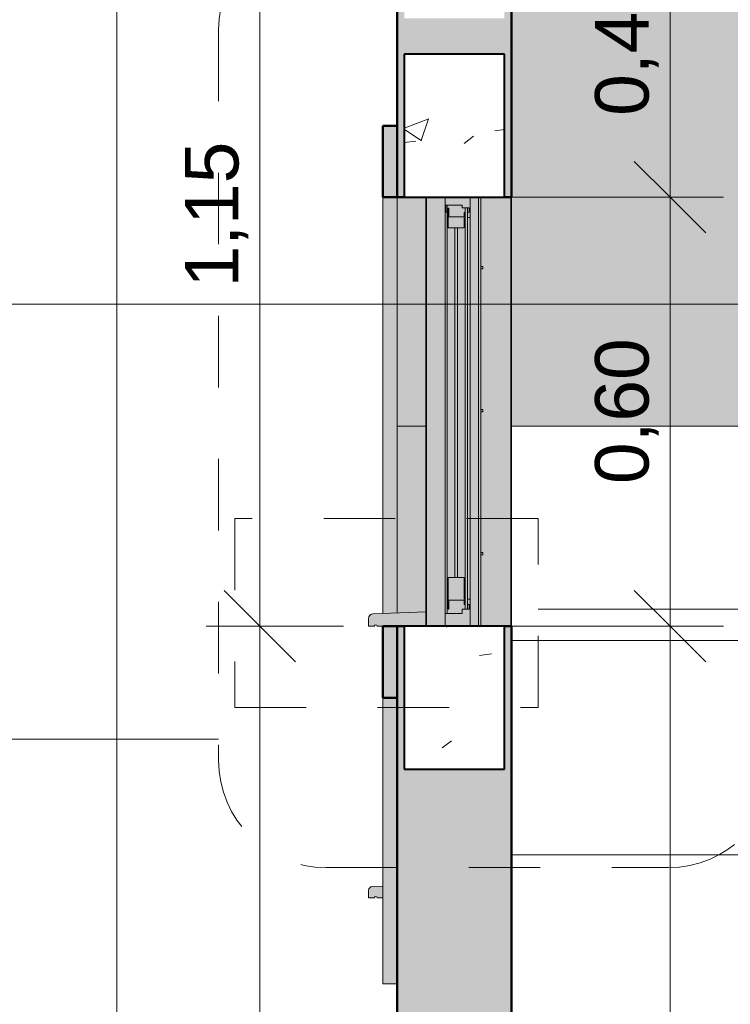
# Model space of a CAD drawing. Header units: metres. Extents: x 9.7 to 43.6, y -0.5 to 5.6.
# Tile 3 of 154: x 10.7 to 11.7, y 1 to 2.3. Entities that reach past the tile are written whole.
import ezdxf

# ---------------------------------------------------------------- set-up
doc = ezdxf.new("R2010")
doc.units = ezdxf.units.M
doc.linetypes.add('Traço', pattern=[0.00635, 0.003175, -0.003175])
for name, color, linetype, lineweight in [('A-ANNO-DIMS', 7, 'Continuous', 9), ('A-ANNO-DIMS-50', 7, 'Continuous', 9), ('A-ANNO-SYMB', 7, 'Continuous', 9), ('A-DETL-GENF', 7, 'Continuous', 5), ('A-GLAZ', 7, 'Continuous', 5), ('A-WALL', 7, 'Continuous', 5), ('A-WALL-PATT', 7, 'Continuous', 5), ('G-ANNO-TEXT', 7, 'Continuous', 9), ('I-WALL', 7, 'Continuous', 5), ('Q-CASE', 7, 'Continuous', 5)]:
    doc.layers.add(name, color=color, linetype=linetype, lineweight=lineweight)
doc.layers.add('A-DETL', color=7, linetype='Continuous', lineweight=5, true_color=0x00a600)
doc.styles.add('Arial', font='arial.ttf', dxfattribs={"height": 0.075})
doc.dimstyles.new('Com_linha__ref__contínua__-_Cor_Vermelha_Arial_1_5mm', dxfattribs={"dimscale": 0.3048, "dimtxt": 0.076519, "dimasz": 0.328084, "dimexe": 0.246063, "dimexo": 0.246063, "dimgap": 0.024606, "dimtad": 1, "dimrnd": 0.01, "dimzin": 0, "dimdsep": 46, "dimtxsty": 'Arial', "dimblk1": 'OBLIQUE', "dimblk2": 'OBLIQUE', "dimsah": 1, "dimcen": 0.09, "dimdle": 0.246063, "dimazin": 0, "dimtfac": 1, "dimtdec": 4, "dimtix": 1, "dimtmove": 0, "dimatfit": 3, "dimfxl": 1, "dimtvp": 1, "dimtolj": 1, "dimtzin": 0, "dimarcsym": 2})

# ---------------------------------------------------------------- blocks, each defined once
blk = doc.blocks.new('JANELA MAXIM-AR_-2773969-A0')
at = {"layer": 'A-GLAZ', "true_color": 0xc0c0c0}
h = blk.add_hatch(color=9, dxfattribs=at)
h.paths.add_polyline_path([(11.326, 1.5), (11.395, 1.5), (11.395, 1.5068), (11.3941, 1.5068), (11.394, 1.501), (11.337, 1.501), (11.337, 1.5377), (11.3335, 1.5377), (11.3335, 1.5302), (11.3359, 1.5302), (11.3359, 1.5237), (11.326, 1.5237), (11.326, 1.5177), (11.302, 1.5177), (11.302, 1.501), (11.276, 1.5011), (11.276, 1.5072), (11.275, 1.5068), (11.275, 1.5), (11.3254, 1.5)])
h.paths.add_polyline_path([(11.3335, 2.0715), (11.337, 2.0715), (11.337, 2.099), (11.394, 2.099), (11.3941, 2.0928), (11.395, 2.0931), (11.395, 2.1), (11.275, 2.1), (11.275, 2.0931), (11.276, 2.0931), (11.276, 2.099), (11.302, 2.099), (11.3021, 2.0797), (11.3031, 2.0803), (11.3031, 2.089), (11.326, 2.089), (11.326, 2.085), (11.3359, 2.085), (11.3355, 2.079), (11.3335, 2.079)])
at = {"layer": 'A-GLAZ', "true_color": 0xfffffc}
for points in [[(11.302, 1.501), (11.302, 2.099), (11.276, 2.099), (11.276, 1.501)], [(11.352, 1.501), (11.352, 2.099), (11.349, 2.099), (11.349, 1.501)], [(11.395, 1.5068), (11.395, 2.0931), (11.3941, 2.0928), (11.3941, 1.5072)], [(11.275, 1.5068), (11.276, 1.5072), (11.276, 2.0928), (11.275, 2.0928), (11.275, 1.5072)], [(11.3021, 1.5177), (11.305, 1.5177), (11.305, 2.089), (11.3031, 2.089), (11.3031, 2.0803), (11.3021, 2.0797), (11.3021, 1.5761)], [(11.3335, 1.5237), (11.3335, 2.085), (11.33, 2.085), (11.33, 1.5237)], [(11.302, 1.501), (11.302, 1.501), (11.302, 1.5016)], [(11.394, 1.5011), (11.3941, 1.5072), (11.394, 1.5068)]]:
    blk.add_hatch(color=7, dxfattribs=at).paths.add_polyline_path(points)
h = blk.add_hatch(color=7, dxfattribs=at)
h.paths.add_polyline_path([(11.337, 1.501), (11.349, 1.5012), (11.349, 2.099), (11.337, 2.099), (11.337, 1.5023)])
h.paths.add_polyline_path([(11.352, 1.501), (11.394, 1.5011), (11.394, 2.099), (11.352, 2.099), (11.352, 2.003), (11.355, 2.003), (11.355, 2), (11.352, 2), (11.352, 1.803), (11.355, 1.803), (11.355, 1.8), (11.352, 1.8), (11.352, 1.603), (11.355, 1.603), (11.355, 1.6), (11.352, 1.6), (11.352, 1.5072)])
h = blk.add_hatch(color=7, dxfattribs=at)
h.paths.add_polyline_path([(11.305, 1.5177), (11.326, 1.5177), (11.326, 1.5237), (11.33, 1.5237), (11.33, 1.5305), (11.3289, 1.5305), (11.3287, 1.5366), (11.3074, 1.5366), (11.3074, 1.524), (11.3063, 1.524), (11.3063, 1.5682), (11.3155, 1.5682), (11.315, 2.057), (11.3063, 2.057), (11.3063, 2.0847), (11.3074, 2.0847), (11.3074, 2.0726), (11.3289, 2.0726), (11.3289, 2.0787), (11.33, 2.0787), (11.33, 2.085), (11.326, 2.085), (11.326, 2.089), (11.305, 2.089), (11.305, 1.524)])
h.paths.add_polyline_path([(11.33, 1.5374), (11.33, 2.0718), (11.3287, 2.0712), (11.3287, 2.057), (11.3195, 2.057), (11.3195, 1.5682), (11.3287, 1.5682), (11.3289, 1.5379), (11.3296, 1.5376)])
at = {"layer": 'A-GLAZ', "true_color": 0xc0c0c0}
h = blk.add_hatch(color=9, dxfattribs=at)
h.paths.add_polyline_path([(11.3063, 1.524), (11.3074, 1.524), (11.3074, 1.5366), (11.3289, 1.5366), (11.3292, 1.5305), (11.33, 1.5305), (11.3296, 1.5376), (11.3287, 1.538), (11.3287, 1.5682), (11.3063, 1.5682), (11.3063, 1.5366)])
h.paths.add_polyline_path([(11.3195, 2.057), (11.3287, 2.057), (11.3289, 2.0713), (11.33, 2.0718), (11.33, 2.0787), (11.3289, 2.0787), (11.3287, 2.0726), (11.3074, 2.0726), (11.3074, 2.0847), (11.3063, 2.0847), (11.3063, 2.057), (11.3181, 2.057)])
at = {"layer": 'A-GLAZ', "true_color": 0xfffffc}
h = blk.add_hatch(color=7, dxfattribs=at)
h.paths.add_polyline_path([(11.3359, 1.5237), (11.3356, 1.5302), (11.3335, 1.5302), (11.3335, 1.5237), (11.335, 1.5237)])
h.paths.add_polyline_path([(11.3359, 1.5377), (11.337, 1.5377), (11.337, 2.0715), (11.3335, 2.0715), (11.3335, 1.5377)])
h.paths.add_polyline_path([(11.3335, 2.079), (11.3359, 2.079), (11.3359, 2.085), (11.3335, 2.085)])
at = {"layer": 'A-GLAZ', "true_color": 0xbee8fe}
blk.add_hatch(color=254, dxfattribs=at).paths.add_polyline_path([(11.3181, 1.5682), (11.3195, 1.5682), (11.3195, 2.057), (11.3155, 2.057), (11.3155, 1.5682)])
at = {"layer": 'A-GLAZ', "true_color": 0xc0c0c0}
h = blk.add_hatch(color=9, dxfattribs=at)
h.paths.add_polyline_path([(11.355, 1.6), (11.355, 1.603), (11.352, 1.603), (11.352, 1.6)])
h.paths.add_polyline_path([(11.352, 1.8), (11.355, 1.8), (11.355, 1.803), (11.352, 1.803)])
h.paths.add_polyline_path([(11.355, 2), (11.355, 2.003), (11.352, 2.003), (11.352, 2)])
at = {"layer": 'A-GLAZ', "lineweight": 15}
for p, q in [((11.275, 2.1), (11.275, 2.0931)), ((11.275, 2.0931), (11.276, 2.0928)), ((11.276, 2.0928), (11.276, 2.099)), ((11.276, 2.099), (11.302, 2.099)), ((11.302, 2.099), (11.302, 2.0797)), ((11.337, 2.0715), (11.337, 2.099)), ((11.337, 2.099), (11.394, 2.099)), ((11.395, 2.1), (11.385, 2.1)), ((11.394, 2.099), (11.3941, 2.0928)), ((11.3941, 2.0928), (11.395, 2.0931)), ((11.395, 2.0931), (11.395, 2.1)), ((11.3031, 2.0803), (11.3031, 2.089)), ((11.3031, 2.089), (11.326, 2.089)), ((11.3063, 2.0847), (11.3063, 2.057)), ((11.3074, 2.0847), (11.3063, 2.0847)), ((11.3074, 2.0726), (11.3074, 2.0847)), ((11.326, 2.089), (11.326, 2.085)), ((11.326, 2.085), (11.3359, 2.085)), ((11.3359, 2.085), (11.3359, 2.079)), ((11.3289, 2.0726), (11.3074, 2.0726)), ((11.3287, 2.0712), (11.33, 2.0718)), ((11.3287, 2.057), (11.3287, 2.0712)), ((11.33, 2.0787), (11.3289, 2.0787)), ((11.3289, 2.0787), (11.3289, 2.0726)), ((11.33, 2.0718), (11.33, 2.0787)), ((11.3359, 2.079), (11.3335, 2.079)), ((11.3335, 2.079), (11.3335, 2.0715)), ((11.3335, 2.0715), (11.337, 2.0715)), ((11.3063, 2.057), (11.3287, 2.057)), ((11.3195, 2.057), (11.3155, 2.057)), ((11.3155, 2.057), (11.3155, 1.5682)), ((11.3195, 1.5682), (11.3195, 2.057)), ((11.355, 2.003), (11.352, 2.003)), ((11.352, 2.003), (11.352, 2)), ((11.352, 2), (11.355, 2)), ((11.355, 2), (11.355, 2.003)), ((11.355, 1.803), (11.352, 1.803)), ((11.352, 1.803), (11.352, 1.8)), ((11.352, 1.8), (11.355, 1.8)), ((11.355, 1.8), (11.355, 1.803)), ((11.355, 1.603), (11.352, 1.603)), ((11.352, 1.603), (11.352, 1.6)), ((11.352, 1.6), (11.355, 1.6)), ((11.355, 1.6), (11.355, 1.603)), ((11.3063, 1.5682), (11.3063, 1.524)), ((11.3287, 1.5682), (11.3063, 1.5682)), ((11.3155, 1.5682), (11.3195, 1.5682)), ((11.3287, 1.538), (11.3287, 1.5682)), ((11.3074, 1.524), (11.3074, 1.5366)), ((11.3074, 1.5366), (11.3289, 1.5366)), ((11.33, 1.5374), (11.3287, 1.538)), ((11.3289, 1.5366), (11.3289, 1.5305)), ((11.3289, 1.5305), (11.33, 1.5305)), ((11.33, 1.5305), (11.33, 1.5374)), ((11.337, 1.5377), (11.3335, 1.5377)), ((11.3335, 1.5377), (11.3335, 1.5302)), ((11.3335, 1.5302), (11.3359, 1.5302)), ((11.3359, 1.5302), (11.3359, 1.5237)), ((11.337, 1.501), (11.337, 1.5377)), ((11.326, 1.5177), (11.302, 1.5177)), ((11.302, 1.5177), (11.302, 1.501)), ((11.3063, 1.524), (11.3074, 1.524)), ((11.3359, 1.5237), (11.326, 1.5237)), ((11.326, 1.5237), (11.326, 1.5177)), ((11.276, 1.5072), (11.275, 1.5068)), ((11.275, 1.5068), (11.275, 1.5)), ((11.276, 1.501), (11.276, 1.5072)), ((11.302, 1.501), (11.276, 1.501)), ((11.394, 1.501), (11.337, 1.501)), ((11.3941, 1.5072), (11.394, 1.501)), ((11.395, 1.5068), (11.3941, 1.5072)), ((11.395, 1.5), (11.395, 1.5068)), ((11.385, 1.5), (11.395, 1.5))]:
    blk.add_line(p, q, dxfattribs=at)
at = {"layer": 'A-GLAZ'}
for p, q in [((11.275, 2.0931), (11.275, 1.52)), ((11.276, 2.099), (11.276, 1.501)), ((11.349, 2.099), (11.349, 1.501)), ((11.352, 2.003), (11.352, 2.099)), ((11.394, 2.099), (11.394, 1.501)), ((11.395, 2.0931), (11.395, 1.5068)), ((11.276, 2.0928), (11.276, 1.5072)), ((11.302, 2.0797), (11.302, 1.5177)), ((11.3021, 2.0797), (11.3021, 1.5177)), ((11.305, 2.089), (11.305, 1.5177)), ((11.33, 2.0787), (11.33, 2.085)), ((11.3335, 2.085), (11.3335, 2.079)), ((11.3941, 2.0928), (11.3941, 1.5072)), ((11.33, 1.5374), (11.33, 2.0718)), ((11.3335, 2.0715), (11.3335, 1.5377)), ((11.337, 2.0715), (11.337, 1.5377)), ((11.352, 1.803), (11.352, 2)), ((11.352, 1.603), (11.352, 1.8)), ((11.352, 1.501), (11.352, 1.6)), ((11.33, 1.5237), (11.33, 1.5305)), ((11.3335, 1.5302), (11.3335, 1.5237))]:
    blk.add_line(p, q, dxfattribs=at)
at = {"layer": 'A-GLAZ', "lineweight": 15}
blk.add_arc((11.3027, 2.0797), 0.0007, 180, 55.1501, dxfattribs=at)
blk = doc.blocks.new('Componentes de gabinete 1 - Componentes de gabinete 1-2086930-A')
at = {"layer": 'Q-CASE', "true_color": 0xd2d2d2}
for points in [[(11.195, 1.5), (11.203, 1.5), (11.205, 1.502), (11.207, 1.5), (11.275, 1.5), (11.275, 1.52), (11.2015, 1.5174), (11.1969, 1.5152), (11.195, 1.5105), (11.195, 1.502)], [(11.2072, 1.12), (11.215, 1.1205), (11.215, 1.1365), (11.1988, 1.1357), (11.1965, 1.1342), (11.1957, 1.1331), (11.195, 1.1305), (11.195, 1.12), (11.2031, 1.1205), (11.204, 1.1217), (11.2056, 1.1219), (11.2068, 1.121), (11.207, 1.12)]]:
    blk.add_hatch(color=254, dxfattribs=at).paths.add_polyline_path(points)
at = {"layer": 'Q-CASE', "lineweight": 15}
for p, q in [((11.275, 1.52), (11.2015, 1.5174)), ((11.275, 1.5), (11.275, 1.52)), ((11.195, 1.5105), (11.195, 1.5)), ((11.195, 1.5), (11.203, 1.5)), ((11.207, 1.5), (11.245, 1.5))]:
    blk.add_line(p, q, dxfattribs=at)
at = {"layer": 'Q-CASE'}
for p, q in [((11.195, 1.1305), (11.195, 1.12)), ((11.215, 1.1365), (11.2002, 1.136)), ((11.195, 1.12), (11.203, 1.12)), ((11.207, 1.12), (11.215, 1.12))]:
    blk.add_line(p, q, dxfattribs=at)
at = {"layer": 'Q-CASE', "lineweight": 15}
for centre, radius, start in [((11.202, 1.5105), 0.00698, 94), ((11.205, 1.5), 0.002, 0)]:
    blk.add_arc(centre, radius, start, 180, dxfattribs=at)
at = {"layer": 'Q-CASE'}
for centre, radius, start in [((11.2006, 1.1305), 0.00554, 94), ((11.205, 1.12), 0.002, 0)]:
    blk.add_arc(centre, radius, start, 180, dxfattribs=at)
blk = doc.blocks.new('Paredes 1 - Paredes 1-2288142-A')
at = {"layer": 'A-WALL', "true_color": 0xc0c0c0}
h = blk.add_hatch(color=9, dxfattribs=at)
h.paths.add_polyline_path([(11.215, 1.4), (11.235, 1.4), (11.235, 1.5), (11.215, 1.5), (11.215, 1.4817)])
h.paths.add_polyline_path([(11.235, 2.1), (11.235, 2.2), (11.215, 2.2), (11.215, 2.1)])
for points in [[(11.215, 1.5179), (11.235, 1.5186), (11.235, 2.1), (11.215, 2.1), (11.215, 1.52)], [(11.235, 1), (11.235, 1.4), (11.215, 1.4), (11.215, 1)]]:
    blk.add_hatch(color=9, dxfattribs=at).paths.add_polyline_path(points)
at = {"layer": 'A-WALL', "lineweight": 50}
for p, q in [((11.215, 2.2), (11.215, 2.1)), ((11.235, 2.2), (11.215, 2.2)), ((11.235, 2.1), (11.235, 2.2)), ((11.215, 2.1), (11.235, 2.1)), ((11.215, 1.5), (11.215, 1.4)), ((11.235, 1.5), (11.215, 1.5)), ((11.235, 1.4), (11.235, 1.5)), ((11.215, 1.4), (11.235, 1.4))]:
    blk.add_line(p, q, dxfattribs=at)
at = {"layer": 'A-WALL'}
for p, q in [((11.215, 1.5179), (11.215, 2.1)), ((11.235, 2.1), (11.235, 1.5186)), ((11.215, 1), (11.215, 1.4)), ((11.235, 1), (11.215, 1))]:
    blk.add_line(p, q, dxfattribs=at)
blk = doc.blocks.new('DIMBLOCK1-A')
at = {"layer": 'A-ANNO-DIMS-50', "color": 242, "true_color": 0xbd2b2e, "transparency": 16777216}
for p, q in [((11.6168, 2.1), (11.5668, 2.15)), ((11.6168, 2.1), (11.2338, 2.1)), ((11.6168, 2.1), (11.6168, 1.5)), ((11.6168, 2.1), (11.6668, 2.05)), ((11.6168, 2.1), (11.6918, 2.1)), ((11.6168, 1.5), (11.5668, 1.55)), ((11.6168, 1.5), (11.2583, 1.5)), ((11.6168, 1.5), (11.6668, 1.45)), ((11.6168, 1.5), (11.6918, 1.5))]:
    blk.add_line(p, q, dxfattribs=at)
at = {"layer": 'A-ANNO-DIMS-50', "color": 0, "transparency": 16777216, "insert": (11.5119, 1.6988), "char_height": 0.075, "width": 0.242979, "attachment_point": 1, "rotation": 90, "line_spacing_factor": 0.941778, "style": 'Arial'}
blk.add_mtext('0,60', dxfattribs=at)
blk = doc.blocks.new('_Oblique')
at = {"color": 0, "linetype": 'ByBlock', "lineweight": -2}
blk.add_line((-0.5, -0.5), (0.5, 0.5), dxfattribs=at)
blk = doc.blocks.new('DIMBLOCK2-A')
at = {"layer": 'A-ANNO-DIMS-50', "color": 242, "true_color": 0xbd2b2e, "transparency": 16777216}
for p, q in [((11.6168, 1.5), (11.5668, 1.55)), ((11.6168, 1.5), (11.2583, 1.5)), ((11.6168, 1.5), (11.6168, -0.095)), ((11.6168, 1.5), (11.6668, 1.45)), ((11.6168, 1.5), (11.6918, 1.5)), ((11.6168, -0.02), (11.5668, 0.03)), ((11.6168, -0.02), (11.6125, -0.02)), ((11.6168, -0.02), (11.6668, -0.07)), ((11.6168, -0.02), (11.6918, -0.02))]:
    blk.add_line(p, q, dxfattribs=at)
at = {"layer": 'A-ANNO-DIMS-50', "color": 0, "transparency": 16777216, "insert": (11.5119, 0.6388), "char_height": 0.075, "width": 0.242979, "attachment_point": 1, "rotation": 90, "line_spacing_factor": 0.941778, "style": 'Arial'}
blk.add_mtext('1,52', dxfattribs=at)
blk = doc.blocks.new('DIMBLOCK7-A')
at = {"layer": 'A-ANNO-DIMS-50', "color": 242, "true_color": 0xbd2b2e, "transparency": 16777216}
for p, q in [((11.0428, 2.65), (10.9928, 2.7)), ((11.0428, 2.65), (10.9678, 2.65)), ((11.0428, 2.65), (11.0428, 1.5)), ((11.0428, 2.65), (11.0928, 2.6)), ((11.0428, 2.65), (11.32, 2.65)), ((11.0428, 1.5), (10.9928, 1.55)), ((11.0428, 1.5), (10.9678, 1.5)), ((11.0428, 1.5), (11.0928, 1.45)), ((11.0428, 1.5), (11.16, 1.5))]:
    blk.add_line(p, q, dxfattribs=at)
at = {"layer": 'A-ANNO-DIMS-50', "color": 0, "transparency": 16777216, "insert": (10.9379, 1.9738), "char_height": 0.075, "width": 0.242979, "attachment_point": 1, "rotation": 90, "line_spacing_factor": 0.941778, "style": 'Arial'}
blk.add_mtext('1,15', dxfattribs=at)
blk = doc.blocks.new('DIMBLOCK8-A')
at = {"layer": 'A-ANNO-DIMS-50', "color": 242, "true_color": 0xbd2b2e, "transparency": 16777216}
for p, q in [((11.0428, 1.5), (10.9928, 1.55)), ((11.0428, 1.5), (10.9678, 1.5)), ((11.0428, 1.5), (11.0428, -0.135)), ((11.0428, 1.5), (11.0928, 1.45)), ((11.0428, 1.5), (11.16, 1.5)), ((11.0428, -0.06), (10.9928, -0.01)), ((11.0428, -0.06), (11.0385, -0.06)), ((11.0428, -0.06), (11.0928, -0.11)), ((11.0428, -0.06), (11.1178, -0.06))]:
    blk.add_line(p, q, dxfattribs=at)
at = {"layer": 'A-ANNO-DIMS-50', "color": 0, "transparency": 16777216, "insert": (10.9379, 0.6188), "char_height": 0.075, "width": 0.242979, "attachment_point": 1, "rotation": 90, "line_spacing_factor": 0.941778, "style": 'Arial'}
blk.add_mtext('1,56', dxfattribs=at)
blk = doc.blocks.new('DIMBLOCK9-A')
at = {"layer": 'A-ANNO-DIMS-50', "color": 242, "true_color": 0xbd2b2e, "transparency": 16777216}
for p, q in [((10.8428, 5.325), (10.8428, -0.135)), ((10.8428, 5.25), (10.7928, 5.3)), ((10.8428, 5.25), (10.7678, 5.25)), ((10.8428, 5.25), (10.8928, 5.2)), ((10.8428, 5.25), (11.335, 5.25)), ((10.8428, -0.06), (10.7928, -0.01)), ((10.8428, -0.06), (10.8385, -0.06)), ((10.8428, -0.06), (10.8928, -0.11)), ((10.8428, -0.06), (10.9178, -0.06))]:
    blk.add_line(p, q, dxfattribs=at)
at = {"layer": 'A-ANNO-DIMS-50', "color": 0, "transparency": 16777216, "insert": (10.7379, 2.4938), "char_height": 0.075, "width": 0.242979, "attachment_point": 1, "rotation": 90, "line_spacing_factor": 0.941778, "style": 'Arial'}
blk.add_mtext('5,31', dxfattribs=at)
blk = doc.blocks.new('DIMBLOCK22-A')
at = {"layer": 'A-ANNO-DIMS-50', "color": 242, "true_color": 0xbd2b2e, "transparency": 16777216}
for p, q in [((11.6168, 2.025), (11.6168, 2.605)), ((11.6168, 2.53), (11.5668, 2.58)), ((11.6168, 2.53), (11.5418, 2.53)), ((11.6168, 2.53), (11.6668, 2.48)), ((11.6168, 2.53), (11.6211, 2.53)), ((11.6168, 2.1), (11.5668, 2.15)), ((11.6168, 2.1), (11.4884, 2.1)), ((11.6168, 2.1), (11.6668, 2.05)), ((11.6168, 2.1), (11.6918, 2.1))]:
    blk.add_line(p, q, dxfattribs=at)
at = {"layer": 'A-ANNO-DIMS-50', "color": 0, "transparency": 16777216, "insert": (11.5119, 2.2138), "char_height": 0.075, "width": 0.242979, "attachment_point": 1, "rotation": 90, "line_spacing_factor": 0.941778, "style": 'Arial'}
blk.add_mtext('0,43', dxfattribs=at)

msp = doc.modelspace()

# ---------------------------------------------------------------- hatches: boundary and pattern name
at = {"layer": 'A-DETL-GENF', "true_color": 0x4d4d4d}
h = msp.add_hatch(dxfattribs=at)
h.set_pattern_fill('FP_5', color=251, style=0, pattern_type=2)
h.set_pattern_definition([(50, (13.933, 2.53), (0.364365, -0.031877), [0.0381, -0.4191]), (355, (13.933, 2.53), (-0.070485, 0.382117), [0.03048, -0.33528]), (100.451, (13.963, 2.527), (0.293886, 0.35023), [0.03238, -0.35618]), (46.184, (13.933, 2.632), (0.54216, -0.084084), [0.05715, -0.62865]), (96.636, (13.978, 2.625), (0.474805, 0.49485), [0.04857, -0.53427]), (351.184, (13.933, 2.632), (0.47481, 0.49485), [0.04572, -0.50292]), (21, (13.984, 2.606), (0.303226, -0.204528), [0.0381, -0.4191]), (326, (13.984, 2.606), (0.123607, 0.36838), [0.03048, -0.33528]), (71.451, (14.009, 2.589), (0.426833, 0.16384), [0.03238, -0.35618]), (37.5, (13.933, 2.53), (0.0061807, 0.169108), [0.01676, -0.31445, 0.01676, -0.3236, -0.33655]), (37.5, (13.933, 2.53), (0.0061807, 0.169108), [-0.67158, 0.01676, -0.31979]), (7.5, (13.933, 2.53), (0.133641, 0.200358), [0.01676, -0.17729, 0.01676, -0.30683, -0.12827]), (7.5, (13.933, 2.53), (0.133641, 0.200358), [-0.51765, 0.01676, -0.11151]), (327.5, (13.819, 2.53), (0.2711816, -0.0114606), [0.01676, -0.11024, 0.01676, -0.37948, -0.52578]), (327.5, (13.819, 2.53), (0.2711816, -0.0114606), [-0.52324, 0.01676, -0.50902]), (317.5, (13.769, 2.53), (0.296258, 0.05085), [0.01676, -0.14834, 0.01676, -0.24638, -0.37338]), (317.5, (13.769, 2.53), (0.296258, 0.05085), [-0.42824, 0.01676, -0.35662])])
h.paths.add_polyline_path([(11.3156, 1.3), (11.385, 1.3), (11.385, 1.5), (11.245, 1.5), (11.245, 1.3), (11.299, 1.3)])
h.paths.add_polyline_path([(11.245, 2.1), (11.385, 2.1), (11.385, 2.3), (11.245, 2.3), (11.245, 2.1424)])
at = {"layer": 'A-WALL-PATT', "true_color": 0x808080}
h = msp.add_hatch(dxfattribs=at)
h.set_pattern_fill('FP_21', color=8, style=0, pattern_type=2)
h.set_pattern_definition([(0, (11.315, -0.02), (0, 0.3), []), (90, (11.315, -0.02), (-0.4, 2e-17), [])])
h.paths.add_polyline_path([(11.4, -0.02), (11.8338, -0.02), (11.8338, -0.017), (11.8344, -0.017), (11.8344, -0.0156), (11.8358, -0.0156), (11.8358, -0.015), (11.9543, -0.015), (11.9543, -0.0156), (11.9557, -0.0156), (11.9557, -0.0166), (11.9563, -0.017), (11.9563, -0.02), (12.6198, -0.02), (12.6388, 0.146), (12.638, 0.1607), (12.6343, 0.1749), (12.6276, 0.1879), (12.6183, 0.1993), (12.5743, 0.2495), (12.5389, 0.3034), (12.5352, 0.3041), (12.5322, 0.3046), (12.5297, 0.3074), (12.5274, 0.3528), (12.5298, 0.3576), (12.5308, 0.3585), (12.534, 0.36), (12.5707, 0.3604), (12.5698, 0.3608), (12.5296, 0.3613), (12.5308, 0.3744), (12.5321, 0.3775), (12.5341, 0.3803), (12.5389, 0.3836), (12.5397, 0.3841), (12.5389, 0.3843), (12.5394, 0.3908), (12.5399, 0.3925), (12.5422, 0.3951), (12.5455, 0.3964), (12.5566, 0.3978), (12.5408, 0.538), (12.528, 0.6818), (12.5303, 0.6849), (12.5268, 0.685), (12.5213, 0.685), (12.5185, 0.6869), (12.5183, 0.6883), (12.5203, 0.7034), (12.5218, 0.7066), (12.5241, 0.7093), (12.528, 0.7119), (12.531, 0.713), (12.5335, 0.7134), (12.6142, 0.718), (12.695, 0.7199), (12.695, 0.723), (12.735, 0.723), (12.735, 0.7199), (12.8216, 0.7177), (12.9015, 0.7125), (12.9045, 0.7111), (12.9071, 0.7089), (12.9092, 0.7063), (12.9107, 0.7033), (12.9114, 0.7), (12.9124, 0.6869), (12.9092, 0.685), (12.8986, 0.685), (12.9015, 0.6825), (12.9016, 0.6818), (12.8883, 0.5272), (12.8735, 0.3978), (12.8864, 0.3959), (12.8892, 0.3939), (12.8904, 0.3921), (12.8912, 0.3892), (12.8912, 0.3843), (12.8904, 0.3841), (12.8934, 0.3825), (12.896, 0.3803), (12.898, 0.3775), (12.8994, 0.3744), (12.9, 0.3695), (12.9, 0.3608), (12.8592, 0.3604), (12.8592, 0.36), (12.8959, 0.36), (12.9001, 0.3576), (12.9017, 0.3558), (12.9025, 0.3528), (12.9002, 0.3074), (12.8977, 0.3046), (12.8904, 0.3031), (12.8895, 0.302), (12.8535, 0.2467), (12.81, 0.1974), (12.8023, 0.1879), (12.7956, 0.1749), (12.7918, 0.1607), (12.7911, 0.146), (12.81, -0.02), (14.115, -0.02), (14.115, 0.86), (14.015, 0.86), (14.015, 0.56), (13.99, 0.56), (13.99, 0.86), (13.9179, 0.86), (13.8996, 0.8188), (13.872, 0.7831), (13.8368, 0.7551), (13.7958, 0.7363), (13.7494, 0.7268), (13.7481, 0.7257), (13.7469, 0.7233), (13.7468, 0.722), (13.7462, 0.7118), (13.7442, 0.71), (13.7297, 0.71), (13.7297, 0.69), (13.7347, 0.685), (13.7297, 0.68), (13.7347, 0.675), (13.7297, 0.67), (13.7347, 0.665), (13.7297, 0.66), (13.7347, 0.655), (13.7297, 0.65), (13.7347, 0.6449), (13.7297, 0.64), (13.7347, 0.635), (13.7297, 0.63), (13.7347, 0.625), (13.7297, 0.62), (13.7347, 0.615), (13.7297, 0.61), (13.7347, 0.605), (13.7297, 0.6), (13.7347, 0.595), (13.7297, 0.59), (13.7347, 0.585), (13.7297, 0.58), (13.7347, 0.575), (13.7297, 0.57), (13.7347, 0.565), (13.7297, 0.56), (13.7347, 0.555), (13.7297, 0.55), (13.7347, 0.545), (13.7297, 0.54), (13.7347, 0.535), (13.7297, 0.53), (13.7347, 0.525), (13.733, 0.5227), (13.7357, 0.5206), (13.7403, 0.5146), (13.7432, 0.5076), (13.7442, 0.5), (13.7426, 0.4908), (13.7403, 0.4854), (13.7357, 0.4794), (13.7281, 0.4741), (13.7226, 0.4718), (13.715, 0.4708), (13.7075, 0.4718), (13.7004, 0.4747), (13.6944, 0.4794), (13.6897, 0.4854), (13.6868, 0.4924), (13.6858, 0.5), (13.6868, 0.5076), (13.6897, 0.5146), (13.6953, 0.5214), (13.6974, 0.5229), (13.6957, 0.5253), (13.7003, 0.53), (13.6953, 0.535), (13.7003, 0.54), (13.6953, 0.545), (13.7003, 0.55), (13.6953, 0.555), (13.7003, 0.56), (13.6953, 0.565), (13.7003, 0.57), (13.6953, 0.575), (13.7003, 0.58), (13.6953, 0.585), (13.7003, 0.59), (13.6953, 0.595), (13.7003, 0.6), (13.6953, 0.605), (13.7003, 0.61), (13.6953, 0.615), (13.7003, 0.62), (13.6953, 0.625), (13.7003, 0.63), (13.6953, 0.635), (13.7003, 0.64), (13.6953, 0.645), (13.7003, 0.65), (13.6953, 0.655), (13.7003, 0.66), (13.6954, 0.665), (13.7003, 0.67), (13.6953, 0.675), (13.7003, 0.68), (13.6953, 0.685), (13.7003, 0.69), (13.7003, 0.71), (13.6891, 0.71), (13.686, 0.702), (13.6795, 0.6892), (13.6728, 0.6782), (13.6659, 0.6689), (13.6522, 0.6537), (13.6362, 0.6368), (13.6328, 0.6324), (13.6296, 0.6276), (13.6261, 0.6198), (13.6237, 0.6088), (13.6243, 0.6118), (13.6271, 0.6088), (13.629, 0.6056), (13.6299, 0.6), (13.6299, 0.598), (13.6289, 0.5943), (13.627, 0.5909), (13.6228, 0.5873), (13.619, 0.5856), (13.6166, 0.5851), (13.6117, 0.5855), (13.6078, 0.587), (13.6062, 0.5879), (13.6023, 0.5922), (13.6007, 0.596), (13.6002, 0.5997), (13.6004, 0.6027), (13.6019, 0.6069), (13.6028, 0.6086), (13.607, 0.6125), (13.6087, 0.614), (13.6101, 0.6198), (13.6136, 0.6276), (13.6182, 0.6345), (13.6297, 0.6471), (13.6457, 0.664), (13.6522, 0.6721), (13.659, 0.6818), (13.6659, 0.6939), (13.67, 0.702), (13.676, 0.717), (13.6792, 0.7275), (13.676, 0.7282), (13.6343, 0.7363), (13.5933, 0.7551), (13.558, 0.7831), (13.5305, 0.8188), (13.5122, 0.86), (13.44, 0.86), (13.44, 0.56), (13.415, 0.56), (13.415, 0.86), (13.315, 0.86), (13.315, 0.98), (13.7089, 0.98), (13.7083, 1.02), (13.7072, 1.0209), (13.7072, 1.033), (13.7087, 1.034), (13.7089, 1.035), (13.7091, 1.0616), (13.7107, 1.0644), (13.712, 1.0653), (13.715, 1.0662), (13.7181, 1.0653), (13.7203, 1.0631), (13.7211, 1.06), (13.7217, 1.0336), (13.7229, 1.033), (13.7229, 1.0209), (13.7212, 1.0196), (13.7212, 0.98), (14.115, 0.98), (14.115, 1.78), (11.395, 1.78), (11.395, 0.58), (11.4, 0.58), (11.4, 0.3493)])
h.paths.add_polyline_path([(12.905, 0.1376), (12.9007, 0.1384), (12.8971, 0.1405), (12.895, 0.1425), (12.8939, 0.144), (12.8926, 0.1471), (12.8922, 0.1505), (12.8926, 0.1538), (12.8951, 0.1585), (12.8958, 0.1595), (12.8939, 0.165), (12.8917, 0.1691), (12.8885, 0.1733), (12.8806, 0.181), (12.8715, 0.1893), (12.862, 0.1999), (12.8544, 0.2115), (12.8526, 0.2147), (12.8481, 0.2241), (12.8439, 0.2352), (12.8536, 0.2467), (12.8582, 0.2341), (12.8632, 0.2234), (12.8684, 0.2143), (12.8737, 0.2066), (12.8845, 0.1945), (12.9035, 0.1763), (12.9084, 0.1691), (12.9109, 0.1629), (12.912, 0.1612), (12.915, 0.1584), (12.9162, 0.1569), (12.9175, 0.1538), (12.9179, 0.1505), (12.9175, 0.1471), (12.915, 0.1425), (12.913, 0.1405), (12.9115, 0.1393), (12.9084, 0.138)])
h.paths.add_polyline_path([(13.0066, 0.2376), (13.0033, 0.238), (12.9987, 0.2404), (12.9966, 0.2425), (12.9955, 0.244), (12.9942, 0.2471), (12.9938, 0.2504), (12.9942, 0.2538), (12.9966, 0.2584), (12.9987, 0.2604), (13.0002, 0.2616), (13.0033, 0.2629), (13.0066, 0.2633), (13.01, 0.2629), (13.0146, 0.2604), (13.0166, 0.2584), (13.0178, 0.2569), (13.0191, 0.2538), (13.0195, 0.2504), (13.0191, 0.2471), (13.0166, 0.2425), (13.0146, 0.2404), (13.0131, 0.2393), (13.01, 0.238)])
h.paths.add_polyline_path([(11.895, 1.04), (11.8847, 1.0414), (11.875, 1.0454), (11.8668, 1.0517), (11.8604, 1.06), (11.8564, 1.0696), (11.855, 1.08), (11.8564, 1.0904), (11.8604, 1.1), (11.8668, 1.1083), (11.875, 1.1146), (11.8847, 1.1186), (11.895, 1.12), (11.9054, 1.1186), (11.915, 1.1146), (11.9233, 1.1083), (11.9297, 1.1), (11.9337, 1.0904), (11.935, 1.08), (11.9337, 1.0696), (11.9297, 1.06), (11.9233, 1.0517), (11.915, 1.0454), (11.9054, 1.0414)])
at = {"layer": 'I-WALL', "true_color": 0x7f7f7f}
for points in [[(11.239, 2.1), (11.245, 2.1), (11.245, 2.3), (11.385, 2.3), (11.385, 2.1), (11.395, 2.1), (11.395, 2.65), (11.385, 2.65), (11.385, 2.35), (11.245, 2.35), (11.245, 2.65), (11.235, 2.65), (11.235, 2.1)], [(11.245, -0.07), (11.395, -0.07), (11.395, 1.5), (11.385, 1.5), (11.385, 1.3), (11.245, 1.3), (11.245, 1.5), (11.235, 1.5), (11.235, -0.07)]]:
    msp.add_hatch(color=8, dxfattribs=at).paths.add_polyline_path(points)
at = {"layer": 'I-WALL', "true_color": 0xf4eccd}
h = msp.add_hatch(color=254, dxfattribs=at)
h.paths.add_polyline_path([(11.395, 1.78), (14.115, 1.78), (14.115, 2.53), (11.395, 2.53), (11.395, 1.8592)])
h.paths.add_polyline_path([(13.615, 2.04), (13.6047, 2.0414), (13.595, 2.0454), (13.5868, 2.0517), (13.5804, 2.06), (13.5764, 2.0696), (13.575, 2.08), (13.5764, 2.0904), (13.5804, 2.1), (13.5868, 2.1083), (13.595, 2.1146), (13.6047, 2.1186), (13.615, 2.12), (13.6254, 2.1186), (13.635, 2.1146), (13.6433, 2.1083), (13.6497, 2.1), (13.6537, 2.0904), (13.655, 2.08), (13.6537, 2.0696), (13.6497, 2.06), (13.6433, 2.0517), (13.635, 2.0454), (13.6254, 2.0414)])
h.paths.add_polyline_path([(12.905, 2.04), (12.8947, 2.0414), (12.885, 2.0454), (12.8768, 2.0517), (12.8704, 2.06), (12.8664, 2.0696), (12.865, 2.08), (12.8664, 2.0904), (12.8704, 2.1), (12.8768, 2.1083), (12.885, 2.1146), (12.8947, 2.1186), (12.905, 2.12), (12.9154, 2.1186), (12.925, 2.1146), (12.9333, 2.1083), (12.9397, 2.1), (12.9437, 2.0904), (12.945, 2.08), (12.9437, 2.0696), (12.9397, 2.06), (12.9333, 2.0517), (12.925, 2.0454), (12.9154, 2.0414)])
h.paths.add_polyline_path([(11.795, 2.04), (11.7847, 2.0414), (11.775, 2.0454), (11.7668, 2.0517), (11.7604, 2.06), (11.7564, 2.0696), (11.755, 2.08), (11.7564, 2.0904), (11.7604, 2.1), (11.7668, 2.1083), (11.775, 2.1146), (11.7847, 2.1186), (11.795, 2.12), (11.8054, 2.1186), (11.815, 2.1146), (11.8233, 2.1083), (11.8297, 2.1), (11.8337, 2.0904), (11.835, 2.08), (11.8337, 2.0696), (11.8297, 2.06), (11.8233, 2.0517), (11.815, 2.0454), (11.8054, 2.0414)])
h.paths.add_polyline_path([(11.895, 2.0463), (11.8891, 2.0471), (11.9055, 2.0469)])
h.paths.add_polyline_path([(11.8789, 2.048), (11.8789, 2.0476), (11.8786, 2.048)])
h.paths.add_polyline_path([(11.889, 2.0474), (11.8803, 2.0478), (11.8825, 2.048), (11.9095, 2.0478), (11.9041, 2.0474), (11.892, 2.0474)])
h.paths.add_polyline_path([(11.9095, 2.0474), (11.9116, 2.048), (11.9112, 2.0476), (11.9098, 2.0474)])
h.paths.add_polyline_path([(11.9209, 2.0485), (11.9193, 2.0491), (11.9186, 2.0486), (11.9209, 2.0485)])
h.paths.add_polyline_path([(11.9023, 2.0481), (11.8714, 2.0486), (11.8702, 2.0489), (11.8687, 2.0485), (11.8651, 2.0491), (11.8538, 2.052), (11.8457, 2.052), (11.8449, 2.054), (11.8386, 2.054), (11.8374, 2.067), (11.8397, 2.067), (11.8397, 2.0684), (11.8373, 2.0684), (11.8357, 2.092), (11.8759, 2.0952), (11.8881, 2.1035), (11.9027, 2.1035), (11.9155, 2.0949), (11.932, 2.0937), (11.9543, 2.0915), (11.9527, 2.0684), (11.9504, 2.0684), (11.9504, 2.067), (11.9532, 2.067), (11.9512, 2.054), (11.9452, 2.054), (11.9444, 2.052), (11.9352, 2.0518), (11.9193, 2.0482), (11.9043, 2.0482), (11.9041, 2.0482)])
h.paths.add_polyline_path([(11.9031, 2.1021), (11.9014, 2.1026), (11.9027, 2.1022)])
at = {"layer": 'I-WALL', "true_color": 0xdbcc9e}
for points in [[(11.239, 1.78), (11.275, 1.78), (11.275, 2.1), (11.235, 2.1), (11.235, 1.78)], [(11.235, 1.5186), (11.275, 1.52), (11.275, 1.78), (11.235, 1.78), (11.235, 1.52)]]:
    msp.add_hatch(color=9, dxfattribs=at).paths.add_polyline_path(points)

# ---------------------------------------------------------------- linework, layer by layer
at = {"layer": 'A-ANNO-SYMB', "linetype": 'Traço'}
for p, q in [((10.9852, 2.3341), (10.9852, 1.3125)), ((11.0076, 1.6506), (11.0076, 1.3864)), ((11.4322, 1.6506), (11.0076, 1.6506)), ((11.4322, 1.3864), (11.4322, 1.6506)), ((11.0076, 1.3864), (11.4322, 1.3864)), ((11.1352, 1.1625), (11.6145, 1.1625))]:
    msp.add_line(p, q, dxfattribs=at)
at = {"layer": 'A-ANNO-SYMB'}
for p, q in [((11.4322, 1.5241), (12.5861, 1.5241)), ((10.9852, 1.3421), (10.0937, 1.3421))]:
    msp.add_line(p, q, dxfattribs=at)
at = {"layer": 'A-ANNO-SYMB', "linetype": 'Traço'}
for centre, start, end in [((11.1352, 2.3341), 90, 180), ((11.6145, 2.3341), 0, 90), ((11.1352, 1.3125), 180, 270), ((11.6145, 1.3125), 270, 0)]:
    msp.add_arc(centre, 0.15, start, end, dxfattribs=at)
at = {"layer": 'A-DETL', "color": 7, "lineweight": 40}
for p, q in [((11.385, 2.3), (11.245, 2.3)), ((11.245, 2.3), (11.245, 2.1)), ((11.385, 2.1), (11.385, 2.3)), ((11.245, 2.1), (11.385, 2.1)), ((11.385, 1.5), (11.245, 1.5)), ((11.245, 1.5), (11.245, 1.3)), ((11.385, 1.3), (11.385, 1.5)), ((11.245, 1.3), (11.385, 1.3))]:
    msp.add_line(p, q, dxfattribs=at)
at = {"layer": 'G-ANNO-TEXT'}
for p, q in [((10.7706, 1.9505), (10.4081, 1.9505)), ((12.1211, 1.9505), (10.7706, 1.9505))]:
    msp.add_line(p, q, dxfattribs=at)
at = {"layer": 'I-WALL', "lineweight": 50}
for p, q in [((11.235, 2.65), (11.235, 2.1)), ((11.395, 2.1), (11.395, 2.65)), ((11.235, 2.1), (11.245, 2.1)), ((11.385, 2.1), (11.395, 2.1)), ((11.245, 1.5), (11.235, 1.5)), ((11.235, 1.5), (11.235, -0.11)), ((11.395, 1.5), (11.385, 1.5)), ((11.395, -0.07), (11.395, 1.5))]:
    msp.add_line(p, q, dxfattribs=at)
at = {"layer": 'I-WALL'}
for p, q in [((11.235, 1.5186), (11.235, 2.1)), ((11.235, 1.78), (11.275, 1.78)), ((11.395, 1.78), (14.115, 1.78))]:
    msp.add_line(p, q, dxfattribs=at)

# ---------------------------------------------------------------- block references
at = {"layer": 'A-GLAZ'}
msp.add_blockref('JANELA MAXIM-AR_-2773969-A0', (0, 0), dxfattribs=at)
at = {"layer": 'A-WALL'}
msp.add_blockref('Paredes 1 - Paredes 1-2288142-A', (0, 0), dxfattribs=at)
at = {"layer": 'Q-CASE'}
msp.add_blockref('Componentes de gabinete 1 - Componentes de gabinete 1-2086930-A', (0, 0), dxfattribs=at)

# ---------------------------------------------------------------- dimensions: what is measured, and where the dimension line sits
at = {"layer": 'A-ANNO-DIMS', "color": 242, "true_color": 0xbd2b2e}
for base, p1, p2, override, picture, middle in [((10.8428, -0.06), (11.41, 5.25), (10.9135, -0.06), {"dimpost": '<>', "dimfxl": 5.333169}, 'DIMBLOCK9-A', (10.7969, 2.595)), ((11.0428, 1.5), (11.395, 2.65), (11.235, 1.5), {"dimpost": '<>', "dimfxl": 1.161077}, 'DIMBLOCK7-A', (10.997, 2.075)), ((11.6168, 2.53), (11.4134, 2.1), (11.5461, 2.53), {"dimpost": '<>', "dimfxl": 0.450011}, 'DIMBLOCK22-A', (11.571, 2.315)), ((11.6168, 1.5), (11.1588, 2.1), (11.1833, 1.5), {"dimpost": '<>', "dimfxl": 0.600501}, 'DIMBLOCK1-A', (11.571, 1.8)), ((11.0428, -0.06), (11.235, 1.5), (11.1135, -0.06), {"dimpost": '<>', "dimfxl": 1.56473}, 'DIMBLOCK8-A', (10.997, 0.72)), ((11.6168, -0.02), (11.1833, 1.5), (11.6875, -0.02), {"dimpost": '<>', "dimfxl": 1.601424}, 'DIMBLOCK2-A', (11.571, 0.74))]:
    dim = msp.add_linear_dim(base=base, p1=p1, p2=p2, angle=90, dimstyle='Com_linha__ref__contínua__-_Cor_Vermelha_Arial_1_5mm', override=override, dxfattribs=at)
    dim.commit()
    dim.dimension.update_dxf_attribs({"geometry": picture, "text_midpoint": middle})

doc.saveas('drawing.dxf')
